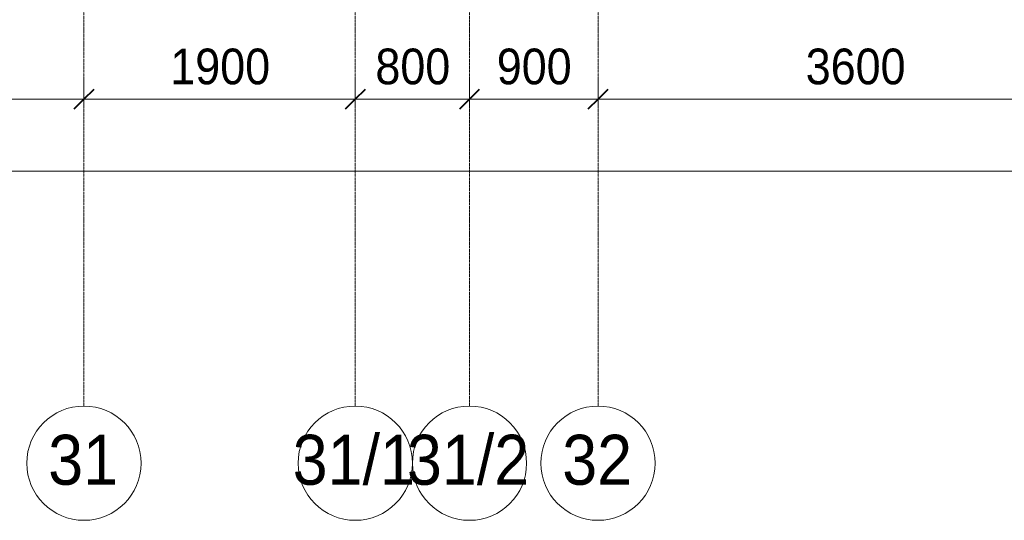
# Model space of a CAD drawing. Header units: millimetres. Extents: x 5617 to 101473, y 7718 to 212653.
# Tile 35 of 66: x 46180 to 53076, y 11226 to 14731. Entities that reach past the tile are written whole.
import ezdxf

# ---------------------------------------------------------------- set-up
doc = ezdxf.new("R2010")
doc.units = ezdxf.units.MM
doc.linetypes.add('Линия сетки', pattern=[25, 20, -2.5, 0, -2.5])
for name, color, linetype, lineweight in [('Оси', 7, 'Continuous', 9), ('Размеры', 7, 'Continuous', 9), ('Размеры-100', 7, 'Continuous', 9)]:
    doc.layers.add(name, color=color, linetype=linetype, lineweight=lineweight)
doc.styles.add('Arial', font='arial.ttf', dxfattribs={"width": 0.9, "height": 250})
doc.styles.add('Arial_1', font='arial.ttf', dxfattribs={"width": 0.9, "height": 350})
doc.dimstyles.new('Основной_2_5_мм', dxfattribs={"dimscale": 304.8, "dimtxt": 255.06485, "dimasz": 0.463911, "dimexe": 0.492126, "dimexo": 0.492126, "dimgap": 0.098425, "dimtad": 1, "dimdec": 0, "dimdsep": 46, "dimtxsty": 'Arial', "dimblk1": 'OBLIQUE', "dimblk2": 'OBLIQUE', "dimsah": 1, "dimcen": 0.09, "dimdle": 0.492126, "dimazin": 2, "dimtfac": 1, "dimtdec": 4, "dimtix": 1, "dimtmove": 0, "dimatfit": 3, "dimfxl": 1, "dimtvp": 1, "dimtolj": 1, "dimtzin": 0, "dimlwd": 20, "dimlwe": 20, "dimarcsym": 2})

# ---------------------------------------------------------------- blocks, each defined once
blk = doc.blocks.new('Ось сетки - Круг_Ø8 мм-6577-МКСС_К4_L19_64_800_')
at = {"layer": 'Оси', "lineweight": 20}
for start, end in [(360, 180), (180, 360)]:
    blk.add_arc((0, 0), 4, start, end, dxfattribs=at)
blk = doc.blocks.new('DIMBLOCK7-МКСС_К4_L19_64_800_')
at = {"layer": 'Размеры-100', "lineweight": 20, "transparency": 16777216}
for p, q in [((43730.3, 14173.9), (43730.3, 14323.9)), ((46630.3, 14173.9), (46630.3, 14323.9)), ((43730.3, 14173.9), (46630.3, 14173.9)), ((43730.3, 14173.9), (43730.3, 14123.9)), ((46630.3, 14173.9), (46630.3, 14123.9))]:
    blk.add_line(p, q, dxfattribs=at)
at = {"layer": 'Размеры-100', "lineweight": 40, "transparency": 16777216}
for p, q in [((43730.3, 14173.9), (43801, 14244.6)), ((46630.3, 14173.9), (46701, 14244.6)), ((43730.3, 14173.9), (43659.6, 14103.2)), ((46630.3, 14173.9), (46559.6, 14103.2))]:
    blk.add_line(p, q, dxfattribs=at)
at = {"layer": 'Размеры-100', "color": 0, "lineweight": 20, "transparency": 16777216, "insert": (44834.9, 14528.5), "char_height": 250, "width": 828.765, "attachment_point": 1, "line_spacing_factor": 0.941778, "style": 'Arial'}
blk.add_mtext('2900', dxfattribs=at)
blk = doc.blocks.new('_Oblique')
at = {"color": 0, "linetype": 'ByBlock', "lineweight": -2}
blk.add_line((-0.5, -0.5), (0.5, 0.5), dxfattribs=at)
blk = doc.blocks.new('DIMBLOCK8-МКСС_К4_L19_64_800_')
at = {"layer": 'Размеры-100', "lineweight": 20, "transparency": 16777216}
for p, q in [((46630.3, 14173.9), (46630.3, 14323.9)), ((48530.3, 14173.9), (48530.3, 14323.9)), ((46630.3, 14173.9), (48530.3, 14173.9)), ((46630.3, 14173.9), (46630.3, 14123.9)), ((48530.3, 14173.9), (48530.3, 14123.9))]:
    blk.add_line(p, q, dxfattribs=at)
at = {"layer": 'Размеры-100', "lineweight": 40, "transparency": 16777216}
for p, q in [((46630.3, 14173.9), (46701, 14244.6)), ((48530.3, 14173.9), (48601, 14244.6)), ((46630.3, 14173.9), (46559.6, 14103.2)), ((48530.3, 14173.9), (48459.6, 14103.2))]:
    blk.add_line(p, q, dxfattribs=at)
at = {"layer": 'Размеры-100', "color": 0, "lineweight": 20, "transparency": 16777216, "insert": (47234.9, 14528.5), "char_height": 250, "width": 828.765, "attachment_point": 1, "line_spacing_factor": 0.941778, "style": 'Arial'}
blk.add_mtext('1900', dxfattribs=at)
blk = doc.blocks.new('DIMBLOCK9-МКСС_К4_L19_64_800_')
at = {"layer": 'Размеры-100', "lineweight": 20, "transparency": 16777216}
for p, q in [((48530.3, 14173.9), (48530.3, 14323.9)), ((49330.3, 14173.9), (49330.3, 14323.9)), ((48530.3, 14173.9), (49330.3, 14173.9)), ((48530.3, 14173.9), (48530.3, 14123.9)), ((49330.3, 14173.9), (49330.3, 14123.9))]:
    blk.add_line(p, q, dxfattribs=at)
at = {"layer": 'Размеры-100', "lineweight": 40, "transparency": 16777216}
for p, q in [((48530.3, 14173.9), (48601, 14244.6)), ((49330.3, 14173.9), (49401, 14244.6)), ((48530.3, 14173.9), (48459.6, 14103.2)), ((49330.3, 14173.9), (49259.6, 14103.2))]:
    blk.add_line(p, q, dxfattribs=at)
at = {"layer": 'Размеры-100', "color": 0, "lineweight": 20, "transparency": 16777216, "insert": (48671.3, 14528.5), "char_height": 250, "width": 621.573, "attachment_point": 1, "line_spacing_factor": 0.941778, "style": 'Arial'}
blk.add_mtext('800', dxfattribs=at)
blk = doc.blocks.new('DIMBLOCK10-МКСС_К4_L19_64_800_')
at = {"layer": 'Размеры-100', "lineweight": 20, "transparency": 16777216}
for p, q in [((49330.3, 14173.9), (49330.3, 14323.9)), ((50230.3, 14173.9), (50230.3, 14323.9)), ((49330.3, 14173.9), (50230.3, 14173.9)), ((49330.3, 14173.9), (49330.3, 14123.9)), ((50230.3, 14173.9), (50230.3, 14123.9))]:
    blk.add_line(p, q, dxfattribs=at)
at = {"layer": 'Размеры-100', "lineweight": 40, "transparency": 16777216}
for p, q in [((49330.3, 14173.9), (49401, 14244.6)), ((50230.3, 14173.9), (50301, 14244.6)), ((49330.3, 14173.9), (49259.6, 14103.2)), ((50230.3, 14173.9), (50159.6, 14103.2))]:
    blk.add_line(p, q, dxfattribs=at)
at = {"layer": 'Размеры-100', "color": 0, "lineweight": 20, "transparency": 16777216, "insert": (49521.3, 14528.5), "char_height": 250, "width": 621.573, "attachment_point": 1, "line_spacing_factor": 0.941778, "style": 'Arial'}
blk.add_mtext('900', dxfattribs=at)
blk = doc.blocks.new('DIMBLOCK11-МКСС_К4_L19_64_800_')
at = {"layer": 'Размеры-100', "lineweight": 20, "transparency": 16777216}
for p, q in [((50230.3, 14173.9), (50230.3, 14323.9)), ((53830.3, 14173.9), (53830.3, 14323.9)), ((50230.3, 14173.9), (53830.3, 14173.9)), ((50230.3, 14173.9), (50230.3, 14123.9)), ((53830.3, 14173.9), (53830.3, 14123.9))]:
    blk.add_line(p, q, dxfattribs=at)
at = {"layer": 'Размеры-100', "lineweight": 40, "transparency": 16777216}
for p, q in [((50230.3, 14173.9), (50301, 14244.6)), ((53830.3, 14173.9), (53901, 14244.6)), ((50230.3, 14173.9), (50159.6, 14103.2)), ((53830.3, 14173.9), (53759.6, 14103.2))]:
    blk.add_line(p, q, dxfattribs=at)
at = {"layer": 'Размеры-100', "color": 0, "lineweight": 20, "transparency": 16777216, "insert": (51684.9, 14528.5), "char_height": 250, "width": 828.765, "attachment_point": 1, "line_spacing_factor": 0.941778, "style": 'Arial'}
blk.add_mtext('3600', dxfattribs=at)
blk = doc.blocks.new('DIMBLOCK14-МКСС_К4_L19_64_800_')
at = {"layer": 'Размеры-100', "lineweight": 20, "transparency": 16777216}
for p, q in [((27530.3, 13669.4), (27530.3, 13819.4)), ((61030.3, 13669.4), (61030.3, 13819.4)), ((27380.3, 13669.4), (61180.3, 13669.4)), ((27530.3, 13669.4), (27530.3, 13619.4)), ((61030.3, 13669.4), (61030.3, 13619.4))]:
    blk.add_line(p, q, dxfattribs=at)
at = {"layer": 'Размеры-100', "lineweight": 40, "transparency": 16777216}
for p, q in [((27530.3, 13669.4), (27601, 13740.1)), ((61030.3, 13669.4), (61101, 13740.1)), ((27530.3, 13669.4), (27459.6, 13598.7)), ((61030.3, 13669.4), (60959.6, 13598.7))]:
    blk.add_line(p, q, dxfattribs=at)
at = {"layer": 'Размеры-100', "color": 0, "lineweight": 20, "transparency": 16777216, "insert": (43848.6, 14024), "char_height": 250, "width": 1035.956, "attachment_point": 1, "line_spacing_factor": 0.941778, "style": 'Arial'}
blk.add_mtext('33500', dxfattribs=at)

msp = doc.modelspace()

# ---------------------------------------------------------------- linework, layer by layer
at = {"layer": 'Оси', "linetype": 'Линия сетки'}
for p, q in [((46630.3, 12025.7), (46630.3, 33220)), ((48530.3, 12025.7), (48530.3, 33220)), ((49330.3, 12025.7), (49330.3, 33220)), ((50230.3, 12025.7), (50230.3, 33220))]:
    msp.add_line(p, q, dxfattribs=at)

# ---------------------------------------------------------------- block references
at = {"layer": 'Оси', "lineweight": 20, "xscale": 99.99999999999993, "yscale": 99.99999999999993, "zscale": 99.99999999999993}
for p in [(46630.3, 11625.7), (48530.3, 11625.7), (49330.3, 11625.7), (50230.3, 11625.7)]:
    msp.add_blockref('Ось сетки - Круг_Ø8 мм-6577-МКСС_К4_L19_64_800_', p, dxfattribs=at)

# ---------------------------------------------------------------- texts
at = {"layer": 'Оси', "char_height": 350, "attachment_point": 1, "style": 'Arial_1'}
for s, insert, width in [('31', (46379.7, 11824.7), 606.076), ('31/1', (48092, 11824.7), 1060.633), ('31/2', (48892, 11824.7), 1060.633), ('32', (49979.7, 11824.7), 606.076)]:
    msp.add_mtext(s, dxfattribs=dict(at, insert=insert, width=width))

# ---------------------------------------------------------------- dimensions: what is measured, and where the dimension line sits
at = {"layer": 'Размеры', "lineweight": 20}
for base, p1, p2, override, picture, middle in [((46630.3, 14173.9), (43730.3, 14273.9), (46630.3, 14273.9), {"dimpost": '<>', "dimfxl": 2900}, 'DIMBLOCK7-МКСС_К4_L19_64_800_', (45180.3, 14331.6)), ((48530.3, 14173.9), (46630.3, 14273.9), (48530.3, 14273.9), {"dimpost": '<>', "dimfxl": 1900}, 'DIMBLOCK8-МКСС_К4_L19_64_800_', (47580.3, 14331.6)), ((49330.3, 14173.9), (48530.3, 14273.9), (49330.3, 14273.9), {"dimpost": '<>', "dimfxl": 800}, 'DIMBLOCK9-МКСС_К4_L19_64_800_', (48930.3, 14331.6)), ((50230.3, 14173.9), (49330.3, 14273.9), (50230.3, 14273.9), {"dimpost": '<>', "dimfxl": 900}, 'DIMBLOCK10-МКСС_К4_L19_64_800_', (49780.3, 14331.6)), ((53830.3, 14173.9), (50230.3, 14273.9), (53830.3, 14273.9), {"dimpost": '<>', "dimfxl": 3600}, 'DIMBLOCK11-МКСС_К4_L19_64_800_', (52030.3, 14331.6)), ((61030.3, 13669.4), (27530.3, 13769.4), (61030.3, 13769.4), {"dimpost": '<>', "dimfxl": 33500}, 'DIMBLOCK14-МКСС_К4_L19_64_800_', (44280.3, 13827.1))]:
    dim = msp.add_linear_dim(base=base, p1=p1, p2=p2, dimstyle='Основной_2_5_мм', override=override, dxfattribs=at)
    dim.commit()
    dim.dimension.update_dxf_attribs({"geometry": picture, "text_midpoint": middle})

doc.saveas('drawing.dxf')
